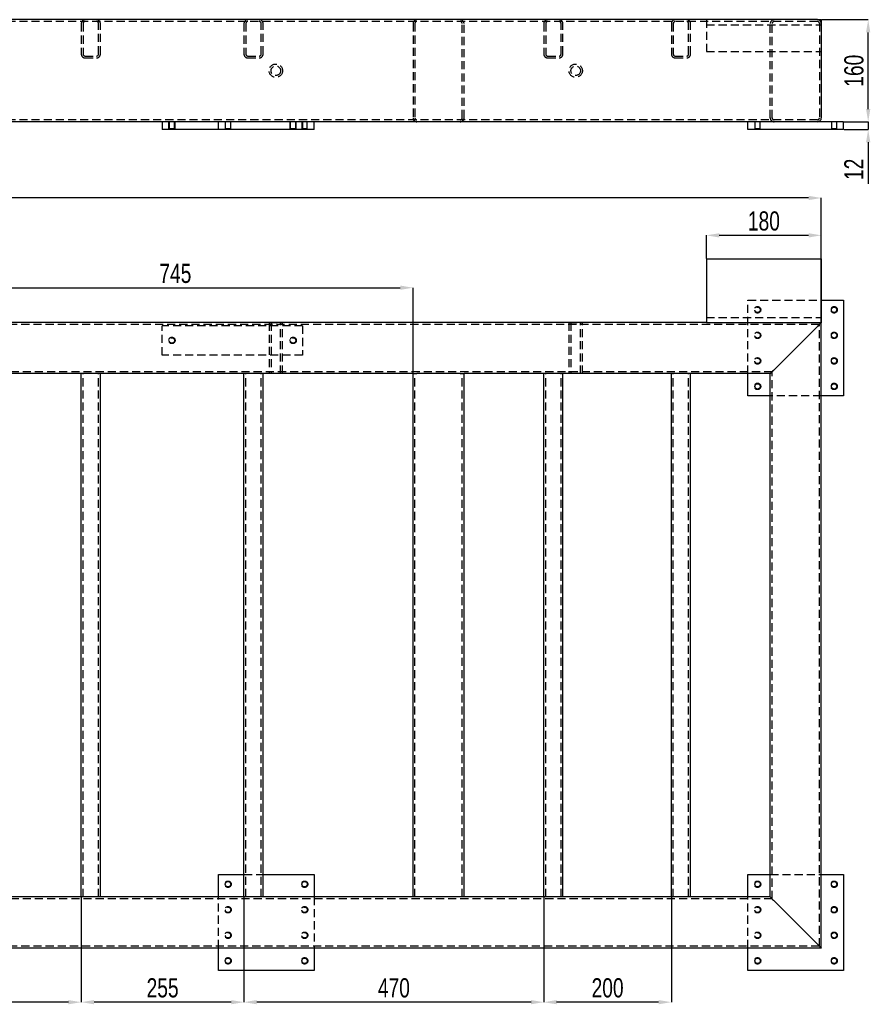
# Model space of a CAD drawing. Header units: millimetres. Extents: x 5 to 589, y 5 to 415.
# Tile 5 of 12: x 196 to 329, y 111 to 265. Entities that reach past the tile are written whole.
import ezdxf

# ---------------------------------------------------------------- set-up
doc = ezdxf.new("R2010")
doc.units = ezdxf.units.MM
doc.header["$PDSIZE"] = -1
doc.linetypes.add('HIDDEN', pattern=[1.905, 1.27, -0.635])
for name, color, linetype in [('COTES', 1, 'Continuous'), ('TRAIT-FINS', 9, 'Continuous'), ('TRAIT-TIRET', 2, 'HIDDEN')]:
    doc.layers.add(name, color=color, linetype=linetype)
doc.layers.add('TRAIT-FORT', color=4, linetype='Continuous', lineweight=25)
doc.styles.add('SLDTEXTSTYLE0', font='TXT', dxfattribs={"width": 0.75})
doc.dimstyles.new('SLDDIMSTYLE0', dxfattribs={"dimtxt": 3, "dimasz": 2, "dimexe": 0, "dimexo": 0.0625, "dimgap": 0.75, "dimtad": 1, "dimdec": 0, "dimlfac": 10, "dimrnd": 1e-09, "dimzin": 12, "dimdsep": 46, "dimtxsty": 'SLDTEXTSTYLE0', "dimsah": 1, "dimcen": 0.09, "dimadec": 0, "dimazin": 3, "dimtfac": 1, "dimtdec": 0, "dimtofl": 0, "dimtmove": 0, "dimatfit": 3, "dimfxl": 1, "dimfrac": 2, "dimtolj": 1, "dimtzin": 12, "dimarcsym": 0})
doc.dimstyles.new('SLDDIMSTYLE7', dxfattribs={"dimtxt": 3, "dimasz": 2, "dimexe": 0, "dimexo": 0.0625, "dimgap": 0.75, "dimtad": 1, "dimdec": 0, "dimlfac": 10, "dimrnd": 1e-09, "dimzin": 12, "dimdsep": 46, "dimtxsty": 'SLDTEXTSTYLE0', "dimsah": 1, "dimcen": 0.09, "dimadec": 0, "dimazin": 3, "dimtfac": 1, "dimtdec": 0, "dimtmove": 0, "dimatfit": 0, "dimfxl": 1, "dimfrac": 2, "dimtolj": 1, "dimtzin": 12, "dimarcsym": 0})

# ---------------------------------------------------------------- blocks, each defined once
blk = doc.blocks.new('_D_4')
at = {"layer": 'COTES', "color": 0, "lineweight": -2, "transparency": 16777216}
for p, q in [((182.8, 209.49), (182.8, 222.89)), ((184.8, 222.89), (255.3, 222.89)), ((257.3, 209.49), (257.3, 222.89))]:
    blk.add_line(p, q, dxfattribs=at)
at = {"layer": 'COTES', "color": 0, "transparency": 16777216}
for points in [[(184.8, 223.23), (184.8, 222.56), (182.8, 222.89)], [(255.3, 223.23), (255.3, 222.56), (257.3, 222.89)]]:
    blk.add_solid(points, dxfattribs=at)
at = {"layer": 'Defpoints', "color": 0, "transparency": 16777216}
for p in [(257.3, 222.89), (182.8, 209.43), (257.3, 209.43)]:
    blk.add_point(p, dxfattribs=at)
at = {"layer": 'COTES', "color": 0, "transparency": 16777216, "insert": (220.05, 226.64), "char_height": 3, "attachment_point": 2, "style": 'SLDTEXTSTYLE0'}
blk.add_mtext('\\A1;745', dxfattribs=at)
blk = doc.blocks.new('_D_5')
at = {"layer": 'COTES', "color": 0, "lineweight": -2, "transparency": 16777216}
for p, q in [((53.5, 217.49), (53.5, 236.95)), ((319.3, 236.95), (55.5, 236.95)), ((321.3, 217.49), (321.3, 236.95))]:
    blk.add_line(p, q, dxfattribs=at)
at = {"layer": 'COTES', "color": 0, "transparency": 16777216}
for points in [[(55.5, 237.29), (55.5, 236.62), (53.5, 236.95)], [(319.3, 237.29), (319.3, 236.62), (321.3, 236.95)]]:
    blk.add_solid(points, dxfattribs=at)
at = {"layer": 'Defpoints', "color": 0, "transparency": 16777216}
for p in [(53.5, 236.95), (53.5, 217.43), (321.3, 217.43)]:
    blk.add_point(p, dxfattribs=at)
at = {"layer": 'COTES', "color": 0, "transparency": 16777216, "insert": (187.4, 240.7), "char_height": 3, "attachment_point": 2, "style": 'SLDTEXTSTYLE0'}
blk.add_mtext('\\A1;2678', dxfattribs=at)
blk = doc.blocks.new('_D_9')
at = {"layer": 'COTES', "color": 0, "lineweight": -2, "transparency": 16777216}
for p, q in [((172.3, 127.37), (172.3, 110.95)), ((205.3, 127.37), (205.3, 110.95)), ((203.3, 110.95), (174.3, 110.95))]:
    blk.add_line(p, q, dxfattribs=at)
at = {"layer": 'COTES', "color": 0, "transparency": 16777216}
for points in [[(174.3, 111.28), (174.3, 110.62), (172.3, 110.95)], [(203.3, 111.28), (203.3, 110.62), (205.3, 110.95)]]:
    blk.add_solid(points, dxfattribs=at)
at = {"layer": 'Defpoints', "color": 0, "transparency": 16777216}
for p in [(172.3, 127.43), (205.3, 127.43), (172.3, 110.95)]:
    blk.add_point(p, dxfattribs=at)
at = {"layer": 'COTES', "color": 0, "transparency": 16777216, "insert": (188.8, 114.7), "char_height": 3, "attachment_point": 2, "style": 'SLDTEXTSTYLE0'}
blk.add_mtext('\\A1;330', dxfattribs=at)
blk = doc.blocks.new('_D_10')
at = {"layer": 'COTES', "color": 0, "lineweight": -2, "transparency": 16777216}
for p, q in [((205.3, 127.37), (205.3, 110.95)), ((230.8, 127.37), (230.8, 110.95)), ((228.8, 110.95), (207.3, 110.95))]:
    blk.add_line(p, q, dxfattribs=at)
at = {"layer": 'COTES', "color": 0, "transparency": 16777216}
for points in [[(207.3, 111.28), (207.3, 110.62), (205.3, 110.95)], [(228.8, 111.28), (228.8, 110.62), (230.8, 110.95)]]:
    blk.add_solid(points, dxfattribs=at)
at = {"layer": 'Defpoints', "color": 0, "transparency": 16777216}
for p in [(205.3, 127.43), (230.8, 127.43), (205.3, 110.95)]:
    blk.add_point(p, dxfattribs=at)
at = {"layer": 'COTES', "color": 0, "transparency": 16777216, "insert": (218.05, 114.7), "char_height": 3, "attachment_point": 2, "style": 'SLDTEXTSTYLE0'}
blk.add_mtext('\\A1;255', dxfattribs=at)
blk = doc.blocks.new('_D_11')
at = {"layer": 'COTES', "color": 0, "lineweight": -2, "transparency": 16777216}
for p, q in [((230.8, 127.37), (230.8, 110.95)), ((277.8, 127.37), (277.8, 110.95)), ((275.8, 110.95), (232.8, 110.95))]:
    blk.add_line(p, q, dxfattribs=at)
at = {"layer": 'COTES', "color": 0, "transparency": 16777216}
for points in [[(232.8, 111.28), (232.8, 110.62), (230.8, 110.95)], [(275.8, 111.28), (275.8, 110.62), (277.8, 110.95)]]:
    blk.add_solid(points, dxfattribs=at)
at = {"layer": 'Defpoints', "color": 0, "transparency": 16777216}
for p in [(230.8, 127.43), (277.8, 127.43), (230.8, 110.95)]:
    blk.add_point(p, dxfattribs=at)
at = {"layer": 'COTES', "color": 0, "transparency": 16777216, "insert": (254.3, 114.7), "char_height": 3, "attachment_point": 2, "style": 'SLDTEXTSTYLE0'}
blk.add_mtext('\\A1;470', dxfattribs=at)
blk = doc.blocks.new('_D_12')
at = {"layer": 'COTES', "color": 0, "lineweight": -2, "transparency": 16777216}
for p, q in [((277.8, 127.37), (277.8, 110.95)), ((297.8, 127.37), (297.8, 110.95)), ((295.8, 110.95), (279.8, 110.95))]:
    blk.add_line(p, q, dxfattribs=at)
at = {"layer": 'COTES', "color": 0, "transparency": 16777216}
for points in [[(279.8, 111.28), (279.8, 110.62), (277.8, 110.95)], [(295.8, 111.28), (295.8, 110.62), (297.8, 110.95)]]:
    blk.add_solid(points, dxfattribs=at)
at = {"layer": 'Defpoints', "color": 0, "transparency": 16777216}
for p in [(277.8, 127.43), (297.8, 127.43), (277.8, 110.95)]:
    blk.add_point(p, dxfattribs=at)
at = {"layer": 'COTES', "color": 0, "transparency": 16777216, "insert": (287.8, 114.7), "char_height": 3, "attachment_point": 2, "style": 'SLDTEXTSTYLE0'}
blk.add_mtext('\\A1;200', dxfattribs=at)
blk = doc.blocks.new('_D_14')
at = {"layer": 'COTES', "color": 0, "lineweight": -2, "transparency": 16777216}
for p, q in [((303.3, 227.49), (303.3, 231.1)), ((305.3, 231.1), (319.3, 231.1)), ((321.3, 227.49), (321.3, 231.1))]:
    blk.add_line(p, q, dxfattribs=at)
at = {"layer": 'COTES', "color": 0, "transparency": 16777216}
for points in [[(305.3, 231.43), (305.3, 230.76), (303.3, 231.1)], [(319.3, 231.43), (319.3, 230.76), (321.3, 231.1)]]:
    blk.add_solid(points, dxfattribs=at)
at = {"layer": 'Defpoints', "color": 0, "transparency": 16777216}
for p in [(321.3, 231.1), (303.3, 227.43), (321.3, 227.43)]:
    blk.add_point(p, dxfattribs=at)
at = {"layer": 'COTES', "color": 0, "transparency": 16777216, "insert": (312.3, 234.85), "char_height": 3, "attachment_point": 2, "style": 'SLDTEXTSTYLE0'}
blk.add_mtext('\\A1;180', dxfattribs=at)
blk = doc.blocks.new('_D_48')
at = {"layer": 'COTES', "color": 0, "lineweight": -2, "transparency": 16777216}
for p, q in [((321.36, 264.89), (328.65, 264.89)), ((328.65, 250.89), (328.65, 262.89)), ((324.86, 248.89), (328.65, 248.89))]:
    blk.add_line(p, q, dxfattribs=at)
at = {"layer": 'COTES', "color": 0, "transparency": 16777216}
for points in [[(328.31, 262.89), (328.98, 262.89), (328.65, 264.89)], [(328.31, 250.89), (328.98, 250.89), (328.65, 248.89)]]:
    blk.add_solid(points, dxfattribs=at)
at = {"layer": 'Defpoints', "color": 0, "transparency": 16777216}
for p in [(321.3, 264.89), (328.65, 264.89), (324.8, 248.89)]:
    blk.add_point(p, dxfattribs=at)
at = {"layer": 'COTES', "color": 0, "transparency": 16777216, "insert": (324.9, 256.89), "char_height": 3, "attachment_point": 2, "rotation": 90, "style": 'SLDTEXTSTYLE0'}
blk.add_mtext('\\A1;160', dxfattribs=at)
blk = doc.blocks.new('_D_49')
at = {"layer": 'COTES', "color": 0, "lineweight": -2, "transparency": 16777216}
for p, q in [((328.65, 250.89), (328.65, 252.89)), ((324.86, 248.89), (328.65, 248.89)), ((328.65, 248.89), (328.65, 247.69)), ((324.86, 247.69), (328.65, 247.69)), ((328.65, 245.69), (328.65, 239.19))]:
    blk.add_line(p, q, dxfattribs=at)
at = {"layer": 'COTES', "color": 0, "transparency": 16777216}
for points in [[(328.31, 250.89), (328.98, 250.89), (328.65, 248.89)], [(328.31, 245.69), (328.98, 245.69), (328.65, 247.69)]]:
    blk.add_solid(points, dxfattribs=at)
at = {"layer": 'Defpoints', "color": 0, "transparency": 16777216}
for p in [(324.8, 248.89), (328.65, 248.89), (324.8, 247.69)]:
    blk.add_point(p, dxfattribs=at)
at = {"layer": 'COTES', "color": 0, "transparency": 16777216, "insert": (324.9, 241.44), "char_height": 3, "attachment_point": 2, "rotation": 90, "style": 'SLDTEXTSTYLE0'}
blk.add_mtext('\\A1;12', dxfattribs=at)

msp = doc.modelspace()

# ---------------------------------------------------------------- linework, layer by layer
at = {"layer": 'TRAIT-FINS', "lineweight": 18}
for p, q in [((219, 247.69), (219, 248.89)), ((220, 247.69), (220, 248.89)), ((238, 247.69), (238, 248.89)), ((239, 247.69), (239, 248.89))]:
    msp.add_line(p, q, dxfattribs=at)
for centre in [(219.5, 214.63), (238.5, 214.63)]:
    msp.add_arc(centre, 0.5, 255, 195, dxfattribs=at)
at = {"layer": 'TRAIT-FORT', "lineweight": 25}
for p, q in [((320.7, 264.89), (54.1, 264.89)), ((320.7, 264.89), (321.3, 264.89)), ((321.3, 264.89), (321.3, 264.29)), ((321.3, 264.29), (321.3, 249.49)), ((226.8, 248.89), (187.8, 248.89)), ((218, 248.89), (218, 247.69)), ((241.8, 248.89), (226.8, 248.89)), ((226.8, 247.69), (226.8, 248.89)), ((241.8, 247.69), (241.8, 248.89)), ((309.8, 248.89), (241.8, 248.89)), ((309.8, 247.69), (309.8, 248.89)), ((324.8, 248.89), (309.8, 248.89)), ((324.8, 247.69), (324.8, 248.89)), ((226.8, 247.69), (218, 247.69)), ((241.8, 247.69), (226.8, 247.69)), ((324.8, 247.69), (309.8, 247.69)), ((303.3, 227.43), (303.3, 217.43)), ((303.3, 227.43), (321.3, 227.43)), ((321.3, 227.43), (321.3, 217.43)), ((321.3, 220.93), (324.8, 220.93)), ((324.8, 220.93), (324.8, 205.93)), ((303.3, 217.43), (53.5, 217.43)), ((303.3, 217.43), (321.3, 217.43)), ((320.7, 216.83), (313.9, 210.03)), ((321.3, 119.43), (321.3, 217.43)), ((205.3, 209.43), (190.8, 209.43)), ((205.3, 127.43), (205.3, 209.43)), ((205.9, 209.43), (205.3, 209.43)), ((207.7, 209.43), (205.9, 209.43)), ((208.3, 209.43), (207.7, 209.43)), ((230.8, 209.43), (208.3, 209.43)), ((208.3, 127.43), (208.3, 209.43)), ((230.8, 127.43), (230.8, 209.43)), ((231.4, 209.43), (230.8, 209.43)), ((233.2, 209.43), (231.4, 209.43)), ((233.8, 209.43), (233.2, 209.43)), ((257.3, 209.43), (233.8, 209.43)), ((233.8, 127.43), (233.8, 209.43)), ((257.3, 127.43), (257.3, 209.43)), ((257.3, 209.43), (257.9, 209.43)), ((264.7, 209.43), (257.9, 209.43)), ((264.7, 209.43), (265.3, 209.43)), ((277.8, 209.43), (265.3, 209.43)), ((265.3, 127.43), (265.3, 209.43)), ((277.8, 127.43), (277.8, 209.43)), ((278.4, 209.43), (277.8, 209.43)), ((280.2, 209.43), (278.4, 209.43)), ((280.8, 209.43), (280.2, 209.43)), ((297.8, 209.43), (280.8, 209.43)), ((280.8, 127.43), (280.8, 209.43)), ((297.8, 127.43), (297.8, 209.43)), ((298.4, 209.43), (297.8, 209.43)), ((300.2, 209.43), (298.4, 209.43)), ((300.8, 209.43), (300.2, 209.43)), ((300.8, 127.43), (300.8, 209.43)), ((313.3, 209.43), (300.8, 209.43)), ((309.8, 205.93), (309.8, 209.43)), ((313.3, 127.43), (313.3, 209.43)), ((313.3, 205.93), (309.8, 205.93)), ((324.8, 205.93), (321.3, 205.93)), ((226.8, 130.93), (230.8, 130.93)), ((226.8, 127.43), (226.8, 130.93)), ((233.8, 130.93), (241.8, 130.93)), ((241.8, 130.93), (241.8, 127.43)), ((309.8, 127.43), (309.8, 130.93)), ((309.8, 130.93), (313.3, 130.93)), ((321.3, 130.93), (324.8, 130.93)), ((324.8, 130.93), (324.8, 115.93)), ((205.3, 127.43), (190.8, 127.43)), ((205.9, 127.43), (205.3, 127.43)), ((207.7, 127.43), (205.9, 127.43)), ((208.3, 127.43), (207.7, 127.43)), ((230.8, 127.43), (208.3, 127.43)), ((231.4, 127.43), (230.8, 127.43)), ((233.2, 127.43), (231.4, 127.43)), ((233.8, 127.43), (233.2, 127.43)), ((257.3, 127.43), (233.8, 127.43)), ((257.9, 127.43), (257.3, 127.43)), ((264.7, 127.43), (257.9, 127.43)), ((265.3, 127.43), (264.7, 127.43)), ((277.8, 127.43), (265.3, 127.43)), ((278.4, 127.43), (277.8, 127.43)), ((280.2, 127.43), (278.4, 127.43)), ((280.8, 127.43), (280.2, 127.43)), ((297.8, 127.43), (280.8, 127.43)), ((298.4, 127.43), (297.8, 127.43)), ((300.2, 127.43), (298.4, 127.43)), ((300.8, 127.43), (300.2, 127.43)), ((313.3, 127.43), (300.8, 127.43)), ((313.9, 126.83), (320.7, 120.03)), ((321.3, 119.43), (53.5, 119.43)), ((226.8, 115.93), (226.8, 119.43)), ((241.8, 119.43), (241.8, 115.93)), ((309.8, 115.93), (309.8, 119.43)), ((241.8, 115.93), (226.8, 115.93)), ((324.8, 115.93), (309.8, 115.93))]:
    msp.add_line(p, q, dxfattribs=at)
at = {"layer": 'TRAIT-FORT', "lineweight": 25, "flags": 128}
for points in [[(321.3, 217.43), (321.29, 217.42), (321.25, 217.38), (321.2, 217.33), (321.12, 217.25), (321.03, 217.16), (320.93, 217.06), (320.81, 216.95), (320.7, 216.83)], [(321.3, 217.43), (321.29, 217.42), (321.25, 217.38), (321.2, 217.33), (321.12, 217.25), (321.03, 217.16), (320.93, 217.06), (320.81, 216.95), (320.7, 216.83)], [(313.9, 210.03), (313.79, 209.93), (313.69, 209.82), (313.6, 209.73), (313.51, 209.64), (313.44, 209.57), (313.38, 209.51), (313.33, 209.47), (313.31, 209.44), (313.3, 209.43)], [(313.9, 210.03), (313.78, 209.91), (313.67, 209.8), (313.56, 209.7), (313.47, 209.61), (313.4, 209.53), (313.34, 209.48), (313.31, 209.44), (313.3, 209.43)], [(313.3, 127.43), (313.31, 127.42), (313.34, 127.38), (313.4, 127.33), (313.47, 127.25), (313.56, 127.16), (313.67, 127.06), (313.78, 126.95), (313.9, 126.83)], [(313.3, 127.43), (313.31, 127.42), (313.34, 127.38), (313.4, 127.33), (313.47, 127.25), (313.56, 127.16), (313.67, 127.06), (313.78, 126.95), (313.9, 126.83)], [(320.7, 120.03), (320.81, 119.91), (320.93, 119.8), (321.03, 119.7), (321.12, 119.61), (321.2, 119.53), (321.25, 119.48), (321.29, 119.44), (321.3, 119.43)], [(320.7, 120.03), (320.8, 119.93), (320.9, 119.82), (321, 119.73), (321.08, 119.64), (321.16, 119.57), (321.22, 119.51), (321.26, 119.47), (321.29, 119.44), (321.3, 119.43)]]:
    msp.add_lwpolyline(points, dxfattribs=at)
at = {"layer": 'TRAIT-FORT', "lineweight": 25}
for centre in [(323.3, 219.43), (323.3, 215.43), (323.3, 211.43), (311.3, 207.43), (323.3, 207.43), (228.3, 129.43), (240.3, 129.43), (311.3, 129.43), (323.3, 129.43), (323.3, 125.43), (323.3, 121.43), (228.3, 117.43), (240.3, 117.43), (311.3, 117.43), (323.3, 117.43)]:
    msp.add_circle(centre, 0.425, dxfattribs=at)
for centre, start, end in [((320.7, 264.29), 0, 90), ((320.7, 249.49), 270, 0)]:
    msp.add_arc(centre, 0.6, start, end, dxfattribs=at)
at = {"layer": 'TRAIT-TIRET'}
for p, q in [((320.7, 264.59), (54.1, 264.59)), ((205.3, 264.29), (205.3, 259.49)), ((205.6, 264.29), (205.6, 259.49)), ((208, 259.49), (208, 264.29)), ((208.3, 259.49), (208.3, 264.29)), ((230.8, 264.29), (230.8, 259.49)), ((231.1, 264.29), (231.1, 259.49)), ((233.5, 259.49), (233.5, 264.29)), ((233.8, 259.49), (233.8, 264.29)), ((257.3, 264.29), (257.3, 249.49)), ((257.6, 264.29), (257.6, 249.49)), ((265, 249.49), (265, 264.29)), ((265.3, 249.49), (265.3, 264.29)), ((277.8, 264.29), (277.8, 259.49)), ((278.1, 264.29), (278.1, 259.49)), ((280.5, 259.49), (280.5, 264.29)), ((280.8, 259.49), (280.8, 264.29)), ((297.8, 264.29), (297.8, 259.49)), ((298.1, 264.29), (298.1, 259.49)), ((300.5, 259.49), (300.5, 264.29)), ((300.8, 259.49), (300.8, 264.29)), ((303.3, 264.89), (303.3, 259.89)), ((303.3, 264.09), (321.3, 264.09)), ((313.3, 249.49), (313.3, 264.29)), ((313.6, 249.49), (313.6, 264.29)), ((321, 264.29), (321, 249.49)), ((205.9, 259.19), (207.7, 259.19)), ((231.4, 259.19), (233.2, 259.19)), ((278.4, 259.19), (280.2, 259.19)), ((298.4, 259.19), (300.2, 259.19)), ((303.3, 259.89), (321.3, 259.89)), ((205.9, 258.89), (207.7, 258.89)), ((231.4, 258.89), (233.2, 258.89)), ((278.4, 258.89), (280.2, 258.89)), ((298.4, 258.89), (300.2, 258.89)), ((320.7, 249.19), (54.1, 249.19)), ((219.07, 248.89), (219.07, 247.76)), ((219.92, 247.76), (219.92, 248.89)), ((227.87, 248.89), (227.87, 247.76)), ((228.72, 247.76), (228.72, 248.89)), ((238.07, 248.89), (238.07, 247.76)), ((238.92, 247.76), (238.92, 248.89)), ((239.87, 248.89), (239.87, 247.76)), ((240, 248.89), (240, 247.69)), ((240.72, 247.76), (240.72, 248.89)), ((310.87, 248.89), (310.87, 247.76)), ((311.72, 247.76), (311.72, 248.89)), ((322.87, 248.89), (322.87, 247.76)), ((323.72, 247.76), (323.72, 248.89)), ((219.07, 247.76), (218.99, 247.69)), ((219.92, 247.76), (219.07, 247.76)), ((220, 247.69), (219.92, 247.76)), ((227.87, 247.76), (227.79, 247.69)), ((228.72, 247.76), (227.87, 247.76)), ((228.8, 247.69), (228.72, 247.76)), ((238.07, 247.76), (237.99, 247.69)), ((238.92, 247.76), (238.07, 247.76)), ((239, 247.69), (238.92, 247.76)), ((239.87, 247.76), (239.79, 247.69)), ((240.72, 247.76), (239.87, 247.76)), ((240.8, 247.69), (240.72, 247.76)), ((310.87, 247.76), (310.79, 247.69)), ((311.72, 247.76), (310.87, 247.76)), ((311.8, 247.69), (311.72, 247.76)), ((322.87, 247.76), (322.79, 247.69)), ((323.72, 247.76), (322.87, 247.76)), ((323.8, 247.69), (323.72, 247.76)), ((309.8, 220.93), (321.3, 220.93)), ((309.8, 209.43), (309.8, 220.93)), ((303.3, 218.23), (321.3, 218.23)), ((321, 217.13), (53.8, 217.13)), ((218, 212.33), (218, 216.93)), ((240, 216.93), (218, 216.93)), ((234.75, 217.43), (236.85, 217.43)), ((234.75, 217.43), (234.75, 209.43)), ((234.75, 217.43), (234.75, 217.13)), ((235.05, 217.43), (235.05, 209.43)), ((236.55, 209.43), (236.55, 217.43)), ((236.85, 209.43), (236.85, 217.43)), ((236.85, 217.13), (236.85, 217.43)), ((240, 216.93), (240, 212.33)), ((281.75, 217.43), (283.85, 217.43)), ((281.75, 217.43), (281.75, 209.43)), ((281.75, 217.43), (281.75, 217.13)), ((282.05, 217.43), (282.05, 209.43)), ((283.55, 209.43), (283.55, 217.43)), ((283.85, 209.43), (283.85, 217.43)), ((283.85, 217.13), (283.85, 217.43)), ((321, 119.73), (321, 217.13)), ((240, 212.33), (218, 212.33)), ((313.6, 209.73), (61.2, 209.73)), ((205.6, 127.43), (205.6, 209.43)), ((208, 127.43), (208, 209.43)), ((231.1, 127.43), (231.1, 209.43)), ((233.5, 127.43), (233.5, 209.43)), ((234.75, 209.73), (234.75, 209.43)), ((236.85, 209.43), (236.85, 209.73)), ((257.6, 127.43), (257.6, 209.43)), ((265, 127.43), (265, 209.43)), ((278.1, 127.43), (278.1, 209.43)), ((280.5, 127.43), (280.5, 209.43)), ((281.75, 209.73), (281.75, 209.43)), ((283.85, 209.43), (283.85, 209.73)), ((298.1, 127.43), (298.1, 209.43)), ((300.5, 127.43), (300.5, 209.43)), ((313.6, 127.13), (313.6, 209.73)), ((321.3, 205.93), (313.3, 205.93)), ((230.8, 130.93), (233.8, 130.93)), ((313.3, 130.93), (321.3, 130.93)), ((313.6, 127.13), (61.2, 127.13)), ((226.8, 119.43), (226.8, 127.43)), ((241.8, 127.43), (241.8, 119.43)), ((309.8, 119.43), (309.8, 127.43)), ((321, 119.73), (53.8, 119.73))]:
    msp.add_line(p, q, dxfattribs=at)
for centre, radius in [((235.8, 256.89), 1.05), ((235.8, 256.89), 0.75), ((282.8, 256.89), 1.05), ((282.8, 256.89), 0.75), ((311.3, 219.43), 0.503), ((311.3, 219.43), 0.425), ((323.3, 219.43), 0.503), ((219.5, 214.63), 0.503), ((219.5, 214.63), 0.425), ((238.5, 214.63), 0.503), ((238.5, 214.63), 0.425), ((311.3, 215.43), 0.503), ((311.3, 215.43), 0.425), ((323.3, 215.43), 0.503), ((311.3, 211.43), 0.503), ((311.3, 211.43), 0.425), ((323.3, 211.43), 0.503), ((311.3, 207.43), 0.503), ((323.3, 207.43), 0.503), ((228.3, 129.43), 0.503), ((240.3, 129.43), 0.503), ((311.3, 129.43), 0.503), ((323.3, 129.43), 0.503), ((228.3, 125.43), 0.503), ((228.3, 125.43), 0.425), ((240.3, 125.43), 0.503), ((240.3, 125.43), 0.425), ((311.3, 125.43), 0.503), ((311.3, 125.43), 0.425), ((323.3, 125.43), 0.503), ((228.3, 121.43), 0.503), ((240.3, 121.43), 0.503), ((311.3, 121.43), 0.503), ((323.3, 121.43), 0.503), ((228.3, 121.43), 0.425), ((240.3, 121.43), 0.425), ((311.3, 121.43), 0.425), ((228.3, 117.43), 0.503), ((240.3, 117.43), 0.503), ((311.3, 117.43), 0.503), ((323.3, 117.43), 0.503)]:
    msp.add_circle(centre, radius, dxfattribs=at)
for centre, radius, start, end in [((205.9, 264.29), 0.6, 90, 180), ((205.9, 264.29), 0.3, 90, 180), ((207.7, 264.29), 0.6, 0, 90), ((207.7, 264.29), 0.3, 0, 90), ((231.4, 264.29), 0.6, 90, 180), ((231.4, 264.29), 0.3, 90, 180), ((233.2, 264.29), 0.6, 0, 90), ((233.2, 264.29), 0.3, 0, 90), ((257.9, 264.29), 0.6, 90, 180), ((257.9, 264.29), 0.3, 90, 180), ((264.7, 264.29), 0.6, 0, 90), ((264.7, 264.29), 0.3, 0, 90), ((278.4, 264.29), 0.6, 90, 180), ((278.4, 264.29), 0.3, 90, 180), ((280.2, 264.29), 0.6, 0, 90), ((280.2, 264.29), 0.3, 0, 90), ((298.4, 264.29), 0.6, 90, 180), ((298.4, 264.29), 0.3, 90, 180), ((300.2, 264.29), 0.6, 0, 90), ((300.2, 264.29), 0.3, 0, 90), ((313.9, 264.29), 0.6, 90, 180), ((313.9, 264.29), 0.3, 90, 180), ((320.7, 264.29), 0.3, 0, 90), ((205.9, 259.49), 0.6, 180, 270), ((205.9, 259.49), 0.3, 180, 270), ((207.7, 259.49), 0.6, 270, 0), ((207.7, 259.49), 0.3, 270, 0), ((231.4, 259.49), 0.6, 180, 270), ((231.4, 259.49), 0.3, 180, 270), ((233.2, 259.49), 0.3, 270, 0), ((233.2, 259.49), 0.6, 270, 0), ((278.4, 259.49), 0.6, 180, 270), ((278.4, 259.49), 0.3, 180, 270), ((280.2, 259.49), 0.3, 270, 0), ((280.2, 259.49), 0.6, 270, 0), ((298.4, 259.49), 0.6, 180, 270), ((298.4, 259.49), 0.3, 180, 270), ((300.2, 259.49), 0.6, 270, 0), ((300.2, 259.49), 0.3, 270, 0), ((257.9, 249.49), 0.6, 180, 270), ((257.9, 249.49), 0.3, 180, 270), ((264.7, 249.49), 0.3, 270, 0), ((264.7, 249.49), 0.6, 270, 0), ((313.9, 249.49), 0.6, 180, 270), ((313.9, 249.49), 0.3, 180, 270), ((320.7, 249.49), 0.3, 270, 0)]:
    msp.add_arc(centre, radius, start, end, dxfattribs=at)

# ---------------------------------------------------------------- dimensions: what is measured, and where the dimension line sits
at = {"layer": 'COTES'}
for base, p1, p2, dimstyle, picture, middle in [((328.65, 264.89), (324.8, 248.89), (321.3, 264.89), 'SLDDIMSTYLE0', '_D_48', (328.65, 256.89)), ((328.65, 248.89), (324.8, 247.69), (324.8, 248.89), 'SLDDIMSTYLE7', '_D_49', (328.65, 241.44))]:
    dim = msp.add_linear_dim(base=base, p1=p1, p2=p2, angle=90, dimstyle=dimstyle, dxfattribs=at)
    dim.commit()
    dim.dimension.update_dxf_attribs({"geometry": picture, "text_midpoint": middle, "dimtype": 160})
for base, p1, p2, picture, middle in [((53.5, 236.95), (321.3, 217.43), (53.5, 217.43), '_D_5', (187.4, 236.95)), ((321.3, 231.1), (303.3, 227.43), (321.3, 227.43), '_D_14', (312.3, 231.1)), ((257.3, 222.89), (182.8, 209.43), (257.3, 209.43), '_D_4', (220.05, 222.89)), ((172.3, 110.95), (205.3, 127.43), (172.3, 127.43), '_D_9', (188.8, 110.95)), ((205.3, 110.95), (230.8, 127.43), (205.3, 127.43), '_D_10', (218.05, 110.95)), ((230.8, 110.95), (277.8, 127.43), (230.8, 127.43), '_D_11', (254.3, 110.95)), ((277.8, 110.95), (297.8, 127.43), (277.8, 127.43), '_D_12', (287.8, 110.95))]:
    dim = msp.add_linear_dim(base=base, p1=p1, p2=p2, dimstyle='SLDDIMSTYLE0', dxfattribs=at)
    dim.commit()
    dim.dimension.update_dxf_attribs({"geometry": picture, "text_midpoint": middle, "dimtype": 160})

doc.saveas('drawing.dxf')
